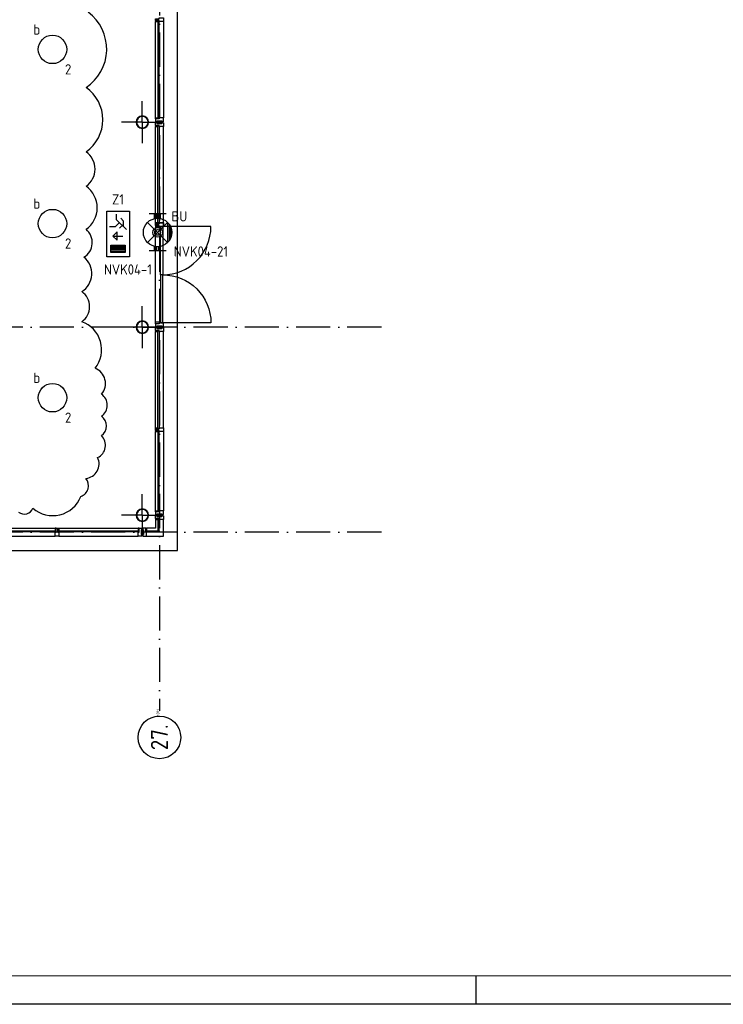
# Model space of a CAD drawing. Header units: millimetres. Extents: x -6587 to 112313, y 244 to 84344.
# Tile 4 of 58: x 31794 to 44154, y 244 to 17533. Entities that reach past the tile are written whole.
import ezdxf
from ezdxf.enums import TextEntityAlignment as Align

# ---------------------------------------------------------------- set-up
doc = ezdxf.new("R2010")
doc.units = ezdxf.units.MM
doc.header["$LTSCALE"] = 100
doc.linetypes.add('DASHDOT', pattern=[9, 6, -1.5, 0, -1.5])
doc.layers.get('0').update_dxf_attribs({"linetype": 'CONTINUOUS'})
for name, color, linetype in [('AL$7----_STRAMIEN', 1, 'DASHDOT'), ('ALN-----_BLOCKNAAM', 2, 'CONTINUOUS'), ('BOUW', 8, 'CONTINUOUS'), ('EB63101-_ATTRIB', 2, 'CONTINUOUS'), ('EB63202-_ATTRIB', 2, 'CONTINUOUS'), ('EB63501-_ATTRIB', 2, 'CONTINUOUS'), ('EL63101-_LICHT-ARM', 3, 'CONTINUOUS'), ('EL63202-_NOODVRL-TXT', 3, 'CONTINUOUS'), ('EL63501-_NOODVRL-ARM', 3, 'CONTINUOUS'), ('KABELGOOT', 8, 'CONTINUOUS'), ('LIJN025', 10, 'CONTINUOUS'), ('LIJN050', 90, 'CONTINUOUS'), ('TEKST25', 10, 'CONTINUOUS'), ('TEKST35', 50, 'CONTINUOUS'), ('TEKST50', 90, 'CONTINUOUS'), ('WOLKGEEL', 2, 'CONTINUOUS')]:
    doc.layers.add(name, color=color, linetype=linetype)
doc.styles.add('1_8', font='iso', dxfattribs={"width": 0.7, "height": 1.8})
doc.styles.add('ISO', font='iso.shx')
doc.styles.add('NORATT', font='isocp.shx')
doc.styles.add('ROMAND', font='romand')
doc.styles.get("Standard").update_dxf_attribs({"font": 'iso.shx'})
doc.styles.add('TECHNIC', font='technic_.ttf')

# ---------------------------------------------------------------- blocks, each defined once
blk = doc.blocks.new('A0-G')
at = {"layer": 'LIJN025'}
blk.add_line((464, 0), (464, 5), dxfattribs=at)
blk.add_lwpolyline([(1189, 841), (1189, 0), (0, 0), (0, 841)], close=True, dxfattribs=at)
at = {"layer": 'LIJN050', "const_width": 0.2}
blk.add_lwpolyline([(1184, 836), (25, 836), (25, 5), (1184, 5)], close=True, dxfattribs=at)
at = {"layer": 'TEKST25', "style": 'ROMAND', "width": 2.899115}
blk.add_attdef('STATUS', text='', height=2.5, dxfattribs=at).set_placement((1143, 71.5), (1182, 71.5), align=Align.FIT)
at = {"layer": 'TEKST25', "style": 'ISO'}
for tag, p in [('E', (1144.25, 66)), ('NAAM-E', (1155.75, 66)), ('DATUM-E', (1174, 66)), ('D', (1144.25, 61)), ('NAAM-D', (1155.75, 61)), ('DATUM-D', (1174, 61)), ('C', (1144.25, 56)), ('NAAM-C', (1155.75, 56)), ('DATUM-C', (1174, 56)), ('B', (1144.25, 51)), ('NAAM-B', (1155.75, 51)), ('DATUM-B', (1174, 51)), ('A', (1144.25, 46)), ('NAAM-A', (1155.75, 46)), ('DATUM-A', (1174, 46))]:
    blk.add_attdef(tag, text='', height=2.5, dxfattribs=at).set_placement(p, align=Align.CENTER)
for tag, p in [('DATUM', (1021.75, 36.25)), ('SCHAAL', (1057, 36.25)), ('GETEKEND', (1087.25, 36.25)), ('GECONTOL.', (1122, 36.25)), ('FORMAAT', (1152.25, 28.25))]:
    blk.add_attdef(tag, p, '', height=2.5, dxfattribs=at)
at = {"layer": 'TEKST35', "style": 'ISO'}
for tag, p in [('PROJECT', (1023.5, 72.5)), ('PLAATS', (1023.5, 63.5)), ('INSTALLATIE-REGEL1', (1023.5, 52.5)), ('INSTALLATIE-REGEL2', (1023.5, 43.5))]:
    blk.add_attdef(tag, p, '', height=4, dxfattribs=at)
blk.add_attdef('PROJ.NR.', text='', height=4, dxfattribs=at).set_placement((1170, 23), align=Align.CENTER)
at = {"layer": 'TEKST50', "style": 'ISO'}
blk.add_attdef('FILE-NAAM', text='', height=5, dxfattribs=at).set_placement((1162.5, 7.5), align=Align.CENTER)
blk = doc.blocks.new('EJ3T01W')
at = {"color": 0}
for p, q in [((-1.77, 1.77), (1.77, -1.77)), ((1.77, 1.77), (-1.77, -1.77)), ((-3.25, -1.5), (-3.25, 1.5)), ((-3.25, 0.52), (-2.44, 0.52)), ((-3.25, 0.17), (-2.49, 0.17)), ((2.44, 0.52), (3.25, 0.52)), ((2.49, 0.17), (3.25, 0.17)), ((3.25, -1.5), (3.25, 1.5)), ((-3.25, -0.17), (-2.49, -0.17)), ((-3.25, -0.52), (-2.44, -0.52)), ((2.44, -0.52), (3.25, -0.52)), ((2.49, -0.17), (3.25, -0.17))]:
    blk.add_line(p, q, dxfattribs=at)
for p, q in [((1.77, -1.77), (-1.77, -1.77)), ((1.48, -2.02), (-1.48, -2.02)), ((1.05, -2.27), (-1.05, -2.27))]:
    blk.add_line(p, q)
at = {"color": 6}
blk.add_lwpolyline([(1.77, -1.77), (1.75, -1.75)], dxfattribs=at)
at = {"color": 0}
for radius in [2.5, 0.85, 0.5]:
    blk.add_circle((0, 0), radius, dxfattribs=at)
at = {"color": 6, "style": '1_8'}
for tag, flags, p in [('A_CODE', 8, (-3.5, 2.75)), ('SCHAK', 8, (3.5, 2.75)), ('GROEP', 8, (-3.5, -2.75)), ('KAST', 9, (3.5, -2.75))]:
    blk.add_attdef(tag, text='', height=1.8, dxfattribs=dict(at, flags=flags)).set_placement(p, align=Align.MIDDLE)
blk = doc.blocks.new('ES3N026')
for p, q in [((-1.5, 0.75), (-1, 0.25)), ((0.38, -0.88), (0.38, 0.87)), ((2.25, 1.25), (2.25, -1.25)), ((2.5, 1.25), (2.5, -1.25)), ((2.75, 1.25), (2.75, -1.25)), ((3, 1.25), (3, -1.25))]:
    blk.add_line(p, q)
for points in [[(4.01, 2.01), (4.01, -1.98), (-3.99, -1.98), (-3.99, 2.01)], [(3.25, -1.25), (2, -1.25), (2, 1.25), (3.25, 1.25)], [(0.38, -0.88), (1.12, -0.13), (-0.37, -0.13)]]:
    blk.add_lwpolyline(points, close=True)
for points in [[(-0.75, 1.5), (-2.5, -0.25), (-3.5, -0.25)], [(-1.25, 1), (-2.25, 1), (-2.75, 0.5)], [(-2, 0.25), (-1.25, -0.5), (-1.25, -1.5)]]:
    blk.add_lwpolyline(points)
at = {"style": '1_8'}
for tag, flags, p in [('A_CODE', 8, (-3.5, 2.75)), ('SCHAK', 8, (3.5, 2.75)), ('GROEP', 8, (-3.5, -2.75)), ('KAST', 9, (3.5, -2.75))]:
    blk.add_attdef(tag, text='', height=1.8, dxfattribs=dict(at, flags=flags)).set_placement(p, align=Align.MIDDLE_CENTER)
at = {"color": 2, "style": '1_8', "flags": 8}
blk.add_attdef('NUMMER', text='', height=1.8, dxfattribs=at).set_placement((4, 3.75), align=Align.MIDDLE)
blk = doc.blocks.new('ES3G00')
blk.add_circle((0, 0), 2.5)
blk.add_circle((0, 0), 2.5)
for tag, style, flags, p in [('GELIJK', 'NORATT', 9, (3.5, 5)), ('GELIJK', '1_8', 9, (3.5, 5)), ('SCHAK', 'NORATT', 8, (3.5, 2.75)), ('SCHAK', '1_8', 8, (3.5, 2.75)), ('A_CODE', 'NORATT', 8, (0, 0)), ('A_CODE', '1_8', 8, (0, 0)), ('GROEP', 'NORATT', 8, (-3.5, -2.75)), ('GROEP', '1_8', 8, (-3.5, -2.75)), ('KAST', 'NORATT', 9, (3.5, -2.75)), ('KAST', '1_8', 9, (3.5, -2.75))]:
    blk.add_attdef(tag, text='', height=1.8, dxfattribs=dict(style=style, flags=flags)).set_placement(p, align=Align.MIDDLE_CENTER)
blk = doc.blocks.new('1011')
at = {"layer": 'AL$7----_STRAMIEN', "color": 7, "linetype": 'Continuous'}
blk.add_circle((-750, 0), 750, dxfattribs=at)
at = {"layer": 'AL$7----_STRAMIEN', "color": 3, "linetype": 'Continuous'}
blk.add_attdef('STR-NAAM', text='', height=600, rotation=360, dxfattribs=at).set_placement((-750, 0), align=Align.MIDDLE)
at = {"layer": 'ALN-----_BLOCKNAAM', "linetype": 'Continuous'}
blk.add_text('1011', height=100, dxfattribs=at).set_placement((0, 0))
blk = doc.blocks.new('RCHTBUIS80X40X3')
at = {"color": 0, "linetype": 'Continuous'}
for points in [[(20, 35.2, 0.4142136), (15.2, 40), (-15.2, 40, 0.4142136), (-20, 35.2), (-20, -35.2, 0.4142136), (-15.2, -40), (15.2, -40, 0.4142136), (20, -35.2)], [(16.8, 35.2, 0.4142136), (15.2, 36.8), (-15.2, 36.8, 0.4142136), (-16.8, 35.2), (-16.8, -35.2, 0.4142136), (-15.2, -36.8), (15.2, -36.8, 0.4142136), (16.8, -35.2)]]:
    blk.add_lwpolyline(points, format="xyb", close=True, dxfattribs=at)
blk = doc.blocks.new('XREF')
at = {"layer": 'AL$7----_STRAMIEN', "color": 1}
for p, q in [((190590, 68943), (190590, 19230)), ((194490, 25965), (171312, 25965)), ((194490, 22365), (171293, 22365))]:
    blk.add_line(p, q, dxfattribs=at)
at = {"layer": 'BOUW'}
for p, q in [((190910, 22045), (190910, 54765)), ((190910, 22045), (190910, 43580)), ((190521, 22589), (190521, 22434)), ((188811, 22392), (190228, 22392)), ((188811, 22371), (188811, 22392)), ((190228, 22371), (188811, 22371)), ((188824, 22434), (190215, 22434)), ((190215, 22434), (190215, 22396)), ((190232, 22434), (190215, 22434)), ((190232, 22396), (190215, 22396)), ((190215, 22396), (190215, 22392)), ((190215, 22396), (190232, 22396)), ((190215, 22392), (190228, 22392)), ((190215, 22371), (190215, 22367)), ((190228, 22371), (190215, 22371)), ((190215, 22367), (190232, 22367)), ((190215, 22295), (190215, 22367)), ((190215, 22367), (190232, 22367)), ((190228, 22392), (190228, 22371)), ((190228, 22392), (190228, 22371)), ((190232, 22434), (190282, 22434)), ((190232, 22367), (190232, 22434)), ((190232, 22396), (190232, 22434)), ((190232, 22367), (190232, 22396)), ((190268, 22405), (190268, 22325)), ((190282, 22405), (190268, 22405)), ((190268, 22325), (190282, 22325)), ((190282, 22434), (190282, 22405)), ((190282, 22325), (190282, 22295)), ((190521, 22434), (190366, 22434)), ((188824, 22295), (190215, 22295)), ((190282, 22295), (190215, 22295)), ((174070, 22045), (190910, 22045)), ((181990, 22045), (190910, 22045))]:
    blk.add_line(p, q, dxfattribs=at)
for points in [[(190660, 31332), (190588, 31332), (190588, 31349), (190521, 31349), (190521, 31382), (190588, 31382), (190588, 31399), (190660, 31399)], [(190559, 31349), (190521, 31349), (190521, 31332), (190559, 31332)], [(190559, 31332), (190563, 31332), (190563, 31345), (190584, 31345), (190584, 31332), (190588, 31332), (190588, 31349), (190559, 31349)], [(190584, 31345), (190563, 31345), (190563, 29628), (190584, 29628)], [(190559, 29624), (190521, 29624), (190521, 29641), (190559, 29641)], [(190588, 29641), (190588, 29624), (190521, 29624), (190521, 29574), (190551, 29574), (190551, 29588), (190631, 29588), (190631, 29574), (190660, 29574), (190660, 29641)], [(190559, 29641), (190563, 29641), (190563, 29628), (190584, 29628), (190584, 29641), (190588, 29641), (190588, 29624), (190559, 29624)], [(190588, 29489), (190588, 29506), (190521, 29506), (190521, 29556), (190551, 29556), (190551, 29542), (190631, 29542), (190631, 29556), (190660, 29556), (190660, 29489)], [(190559, 29506), (190521, 29506), (190521, 29489), (190559, 29489)], [(190559, 29489), (190563, 29489), (190563, 29502), (190584, 29502), (190584, 29489), (190588, 29489), (190588, 29506), (190559, 29506)], [(190584, 27786), (190563, 27786), (190563, 29502), (190584, 29502)], [(190660, 27732), (190588, 27732), (190588, 27749), (190521, 27749), (190521, 27782), (190588, 27782), (190588, 27799), (190660, 27799)], [(190559, 27782), (190521, 27782), (190521, 27799), (190559, 27799)], [(190521, 27798), (190521, 27731), (190660, 27731), (190660, 27798)], [(190521, 27749), (190521, 27715), (190609, 27715), (190609, 27732), (190588, 27732), (190588, 27749)], [(190559, 27799), (190563, 27799), (190563, 27786), (190584, 27786), (190584, 27799), (190588, 27799), (190588, 27782), (190559, 27782)], [(190609, 27732), (190649, 27732), (190649, 26886), (190609, 26886)], [(190609, 26041), (190649, 26041), (190649, 26886), (190609, 26886)], [(190551, 25960), (190400, 25960), (190400, 25970), (190551, 25970)], [(190521, 26024), (190521, 26058), (190609, 26058), (190609, 26041), (190588, 26041), (190588, 26024)], [(190588, 26041), (190588, 26024), (190521, 26024), (190521, 25974), (190551, 25974), (190551, 25988), (190631, 25988), (190631, 25974), (190660, 25974), (190660, 26041)], [(190588, 25889), (190588, 25906), (190521, 25906), (190521, 25956), (190551, 25956), (190551, 25942), (190631, 25942), (190631, 25956), (190660, 25956), (190660, 25889)], [(190559, 25906), (190521, 25906), (190521, 25889), (190559, 25889)], [(190559, 25889), (190563, 25889), (190563, 25902), (190584, 25902), (190584, 25889), (190588, 25889), (190588, 25906), (190559, 25906)], [(190584, 24186), (190563, 24186), (190563, 25902), (190584, 25902)], [(190660, 24132), (190588, 24132), (190588, 24149), (190521, 24149), (190521, 24182), (190588, 24182), (190588, 24199), (190660, 24199)], [(190559, 24182), (190521, 24182), (190521, 24199), (190559, 24199)], [(190559, 24149), (190521, 24149), (190521, 24132), (190559, 24132)], [(190559, 24199), (190563, 24199), (190563, 24186), (190584, 24186), (190584, 24199), (190588, 24199), (190588, 24182), (190559, 24182)], [(190559, 24132), (190563, 24132), (190563, 24145), (190584, 24145), (190584, 24132), (190588, 24132), (190588, 24149), (190559, 24149)], [(190584, 24145), (190563, 24145), (190563, 22728), (190584, 22728)], [(190559, 22724), (190521, 22724), (190521, 22741), (190559, 22741)], [(190588, 22741), (190588, 22724), (190521, 22724), (190521, 22674), (190551, 22674), (190551, 22688), (190631, 22688), (190631, 22674), (190660, 22674), (190660, 22741)], [(190521, 22606), (190521, 22656), (190527, 22656), (190541, 22656), (190541, 22656), (190551, 22656), (190551, 22642), (190631, 22642), (190631, 22656), (190640, 22656), (190640, 22656), (190654, 22656), (190660, 22656), (190660, 22637), (190660, 22589), (190653, 22589), (190649, 22589), (190641, 22589), (190588, 22589), (190588, 22606)], [(190559, 22741), (190563, 22741), (190563, 22728), (190584, 22728), (190584, 22741), (190588, 22741), (190588, 22724), (190559, 22724)], [(190521, 22589), (190559, 22589), (190559, 22606), (190521, 22606)], [(190584, 22602), (190562, 22602), (190562, 22392), (190584, 22392)], [(187053, 22371), (187053, 22392), (188770, 22392), (188770, 22371)], [(188774, 22396), (188774, 22434), (188757, 22434), (188757, 22396)], [(188757, 22295), (188757, 22367), (188774, 22367), (188774, 22434), (188807, 22434), (188807, 22367), (188824, 22367), (188824, 22295)], [(188757, 22396), (188757, 22392), (188770, 22392), (188770, 22371), (188757, 22371), (188757, 22367), (188774, 22367), (188774, 22396)], [(188807, 22396), (188807, 22434), (188824, 22434), (188824, 22396)], [(188824, 22396), (188824, 22392), (188811, 22392), (188811, 22371), (188824, 22371), (188824, 22367), (188807, 22367), (188807, 22396)], [(190349, 22434), (190299, 22434), (190299, 22428), (190299, 22414), (190299, 22414), (190299, 22405), (190313, 22405), (190313, 22325), (190299, 22325), (190299, 22315), (190299, 22315), (190299, 22301), (190299, 22295), (190318, 22295), (190366, 22295), (190366, 22302), (190366, 22306), (190366, 22314), (190366, 22367), (190349, 22367)], [(190366, 22434), (190366, 22396), (190349, 22396), (190349, 22434)], [(190353, 22371), (190353, 22392), (190584, 22392), (190584, 22371)]]:
    blk.add_lwpolyline(points, close=True, dxfattribs=at)
for points in [[(190521, 29641), (190521, 31332)], [(190660, 31332), (190660, 29641)], [(190290, 29565), (190290, 29933)], [(190290, 29565), (190290, 29933)], [(190290, 29565), (189923, 29565)], [(190290, 29565), (189923, 29565)], [(190290, 29565), (190290, 29197)], [(190290, 29565), (190658, 29565)], [(190290, 29565), (190290, 29197)], [(190290, 29565), (190658, 29565)], [(190521, 27799), (190521, 29489)], [(190660, 27799), (190660, 29489)], [(190521, 26058), (190521, 27715)], [(190290, 25965), (190290, 26333)], [(190290, 25965), (190290, 26333)], [(190290, 25965), (189923, 25965)], [(190290, 25965), (189923, 25965)], [(190290, 25965), (190290, 25597)], [(190290, 25965), (190658, 25965)], [(190290, 25965), (190290, 25597)], [(190290, 25965), (190658, 25965)], [(190521, 24199), (190521, 25889)], [(190660, 24199), (190660, 25889)], [(190521, 22741), (190521, 24132)], [(190660, 24132), (190660, 22741)], [(190290, 22665), (190290, 23033)], [(190290, 22665), (190290, 23033)], [(190290, 22665), (189923, 22665)], [(190290, 22665), (189923, 22665)], [(190290, 22665), (190290, 22297)], [(190290, 22665), (190290, 22297)], [(190290, 22665), (190658, 22665)], [(190290, 22665), (190658, 22665)], [(190366, 22295), (190660, 22295), (190660, 22589)], [(190521, 22589), (190521, 22434), (190366, 22434)], [(187049, 22434), (188774, 22434)], [(187066, 22295), (188757, 22295)]]:
    blk.add_lwpolyline(points, dxfattribs=at)
for points in [[(190400, 29565, 1), (190181, 29565, 1)], [(190400, 29565, 1), (190181, 29565, 1)], [(190392, 29565, 1), (190189, 29565, 1)], [(190392, 29565, 1), (190189, 29565, 1)], [(190649, 26886, 0.414214), (191495, 27732), (190649, 27732)], [(190649, 26886, -0.414214), (191495, 26041), (190649, 26041)], [(190400, 25965, 1), (190181, 25965, 1)], [(190400, 25965, 1), (190181, 25965, 1)], [(190392, 25965, 1), (190189, 25965, 1)], [(190392, 25965, 1), (190189, 25965, 1)], [(190400, 22665, 1), (190181, 22665, 1)], [(190400, 22665, 1), (190181, 22665, 1)], [(190392, 22665, 1), (190189, 22665, 1)], [(190392, 22665, 1), (190189, 22665, 1)]]:
    blk.add_lwpolyline(points, format="xyb", close=True, dxfattribs=at)
at = {"layer": 'AL$7----_STRAMIEN', "xscale": 0.5, "yscale": 0.5, "zscale": 0.5, "rotation": 90}
blk.add_blockref('1011', (190590, 19138), dxfattribs=at).add_auto_attribs({'STR-NAAM': '27.'})
blk.add_blockref('1011', (190590, 19138), dxfattribs=at).add_auto_attribs({'STR-NAAM': '27.'})
at = {"layer": 'BOUW', "rotation": 90.00000000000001}
blk.add_blockref('RCHTBUIS80X40X3', (190591, 25965), dxfattribs=at)
at = {"layer": 'BOUW', "style": 'TECHNIC'}
for tag, p in [('TKC', (236229, 52185)), ('BALIE', (236229, 51894))]:
    blk.add_attdef(tag, text='', height=250, dxfattribs=at).set_placement(p, align=Align.CENTER)
at = {"layer": 'KABELGOOT', "color": 8, "flags": 3}
blk.add_attdef('HULPSTUK', (188825, 76010, 3650), '', height=1, rotation=180, dxfattribs=at)
blk.add_attdef('HULPSTUK', (182644, 45781, 3650), '', height=1, dxfattribs=at)

msp = doc.modelspace()

# ---------------------------------------------------------------- linework, layer by layer
at = {"layer": 'WOLKGEEL', "color": 50}
msp.add_lwpolyline([(31775, 8888, 0.520567), (32025, 8956, 0.520567), (32867, 9161, 0.520567), (32958, 9479, 0.520567), (33163, 9843, 0.520567), (33231, 10230, 0.520567), (33231, 10571, 0.520567), (33231, 10957, 0.520567), (33117, 11412, 0.520567), (32884, 12230, 0.520567), (32884, 12758, 0.520567), (32922, 13362, 0.520567), (32960, 13852, 0.520567), (32960, 14607, 0.520567), (32960, 15211, 0.520567), (32960, 16343, 0.520567), (32997, 17663, 0.520567)], format="xyb", dxfattribs=at)

# ---------------------------------------------------------------- block references
at = {"xscale": 100, "yscale": 100, "zscale": 100}
msp.add_blockref('A0-G', (-6587, 244), dxfattribs=at)
at = {"layer": 'EL63101-_LICHT-ARM'}
msp.add_blockref('XREF', (-156342, -13832), dxfattribs=at)
ref = msp.add_blockref('ES3G00', (32370, 17011, 3500), dxfattribs=dict(at, xscale=100, yscale=100, zscale=100, rotation=90))
ref.add_attrib('GROEP', '2', dxfattribs={"layer": 'EB63101-_ATTRIB', "color": 1, "height": 180, "style": 'NORATT', "flags": 8}).set_placement((32645, 16661, 3500), align=Align.MIDDLE_CENTER)
ref.add_attrib('SCHAK', 'b', dxfattribs={"layer": 'EB63101-_ATTRIB', "color": 1, "height": 180, "style": 'NORATT', "flags": 8}).set_placement((32095, 17361, 3500), align=Align.MIDDLE_CENTER)
ref = msp.add_blockref('ES3G00', (32370, 13953, 3500), dxfattribs=dict(at, xscale=100, yscale=100, zscale=100, rotation=90))
ref.add_attrib('GROEP', '2', dxfattribs={"layer": 'EB63101-_ATTRIB', "color": 1, "height": 180, "style": 'NORATT', "flags": 8}).set_placement((32645, 13603, 3500), align=Align.MIDDLE_CENTER)
ref.add_attrib('SCHAK', 'b', dxfattribs={"layer": 'EB63101-_ATTRIB', "color": 1, "height": 180, "style": 'NORATT', "flags": 8}).set_placement((32095, 14303, 3500), align=Align.MIDDLE_CENTER)
ref = msp.add_blockref('ES3G00', (32370, 10895, 3500), dxfattribs=dict(at, xscale=100, yscale=100, zscale=100, rotation=90))
ref.add_attrib('GROEP', '2', dxfattribs={"layer": 'EB63101-_ATTRIB', "color": 1, "height": 180, "style": 'NORATT', "flags": 8}).set_placement((32645, 10545, 3500), align=Align.MIDDLE_CENTER)
ref.add_attrib('SCHAK', 'b', dxfattribs={"layer": 'EB63101-_ATTRIB', "color": 1, "height": 180, "style": 'NORATT', "flags": 8}).set_placement((32095, 11245, 3500), align=Align.MIDDLE_CENTER)
at = {"layer": 'EL63202-_NOODVRL-TXT'}
ref = msp.add_blockref('ES3N026', (33520, 13771), dxfattribs=dict(at, xscale=100, yscale=100, zscale=100, rotation=270))
ref.add_attrib('A_CODE', 'Z1', dxfattribs={"layer": 'EB63202-_ATTRIB', "color": 1, "height": 180, "style": '1_8', "flags": 8}).set_placement((33521, 14378), align=Align.MIDDLE_CENTER)
ref.add_attrib('GROEP', 'NVK04-1', dxfattribs={"layer": 'EB63202-_ATTRIB', "color": 1, "height": 180, "style": '1_8', "flags": 8}).set_placement((33695, 13147), align=Align.MIDDLE_CENTER)
at = {"layer": 'EL63501-_NOODVRL-ARM'}
ref = msp.add_blockref('EJ3T01W', (34216, 13797), dxfattribs=dict(at, xscale=100, yscale=100, zscale=100, rotation=90))
ref.add_attrib('A_CODE', 'BU', dxfattribs={"layer": 'EB63501-_ATTRIB', "color": 1, "height": 180, "style": '1_8', "flags": 8}).set_placement((34598, 14081), align=Align.MIDDLE)
ref.add_attrib('GROEP', 'NVK04-21', dxfattribs={"layer": 'EB63501-_ATTRIB', "color": 1, "height": 180, "style": '1_8', "flags": 8}).set_placement((34977, 13463), align=Align.MIDDLE)

doc.saveas('drawing.dxf')
